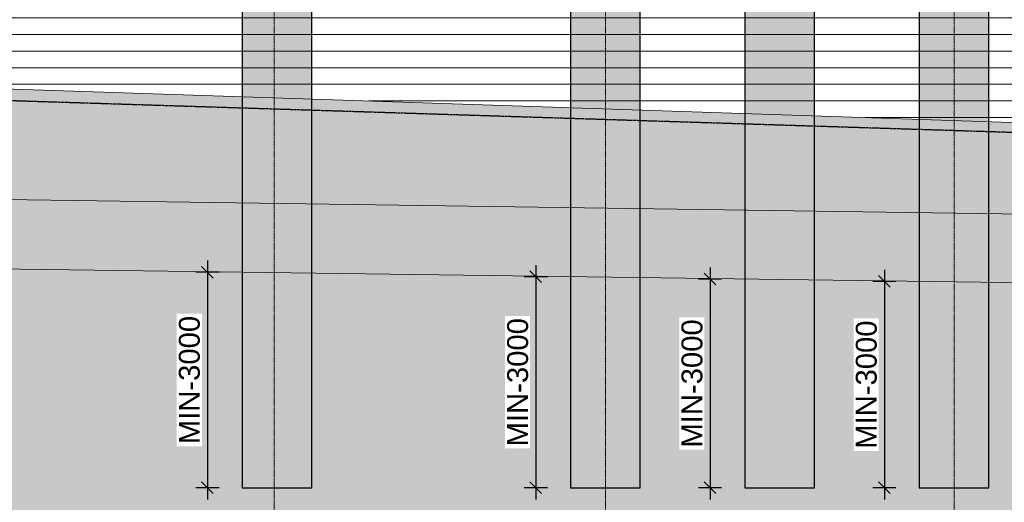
# Model space of a CAD drawing. Header units: millimetres. Extents: x -244621 to 957993, y -212233 to 286163.
# Tile 28 of 47: x 513157 to 530102, y -13900 to -5596. Entities that reach past the tile are written whole.
import ezdxf

# ---------------------------------------------------------------- set-up
doc = ezdxf.new("R2010")
doc.units = ezdxf.units.MM
doc.linetypes.add('DASHED', pattern=[19.05, 12.7, -6.35])
doc.linetypes.add('Section-Section_Pit_B_B1$0$Grid Line', pattern=[22.225, 12.7, -3.175, 3.175, -3.175])
doc.layers.get('Defpoints').update_dxf_attribs({"color": 6})
for name, color, linetype, lineweight in [('S - DIM', 7, 'Continuous', 5), ('S - HATCH', 252, 'Continuous', 5), ('S - LAIN', 7, 'Continuous', 5), ('S - LINE', 7, 'Continuous', 15), ('Section-Section_Pit_B_B1$0$S-280-M_COLUMN main', 7, 'Continuous', 30), ('Section-Section_Pit_B_B1$0$Z-030-M_GRID', 7, 'Continuous', 5)]:
    doc.layers.add(name, color=color, linetype=linetype, lineweight=lineweight)
doc.layers.add('S - WATER', color=7, linetype='DASHED', lineweight=20, true_color=0x0216de)
doc.styles.get("Standard").update_dxf_attribs({"font": 'arial.ttf'})
doc.dimstyles.new('SPDS 200', dxfattribs={"dimscale": 200, "dimtxt": 1.8, "dimasz": 1, "dimexe": 1, "dimexo": 0.625, "dimtad": 1, "dimdec": 0, "dimrnd": 0.001, "dimtxsty": 'Standard', "dimblk": 'OBLIQUE', "dimcen": 2.5, "dimdle": 1, "dimadec": 0, "dimazin": 2, "dimtfac": 0.75, "dimtdec": 0, "dimtmove": 1, "dimatfit": 3, "dimldrblk": 'OBLIQUE', "dimfxl": 1, "dimfxlon": 1, "dimtolj": 1, "dimarcsym": 0})

# ---------------------------------------------------------------- blocks, each defined once
blk = doc.blocks.new('Section-Section_Pit_B_B1')
at = {"layer": 'Section-Section_Pit_B_B1$0$S-280-M_COLUMN main', "true_color": 0xd8d8d8}
for points in [[(50, -14400), (650, -14400), (650, -4600), (-550, -4600), (-550, -14400), (-35.4, -14400)], [(5700, -14400), (6300, -14400), (6300, -4600), (5100, -4600), (5100, -14400), (5614.6, -14400)], [(8700, -14400), (9300, -14400), (9300, -4600), (8100, -4600), (8100, -14400), (8614.6, -14400)], [(11195.2, -14400), (12300, -14400), (12300, -4600), (11100, -4600), (11100, -14400), (11154.2, -14400)]]:
    blk.add_hatch(color=254, dxfattribs=at).paths.add_polyline_path(points)
at = {"layer": 'Section-Section_Pit_B_B1$0$S-280-M_COLUMN main'}
for p, q in [((-550, -4600), (-550, -14400)), ((650, -14400), (650, -4600)), ((5100, -4600), (5100, -14400)), ((6300, -14400), (6300, -4600)), ((8100, -4600), (8100, -14400)), ((9300, -14400), (9300, -4600)), ((11100, -4600), (11100, -14400)), ((12300, -14400), (12300, -4600)), ((-550, -14400), (650, -14400)), ((5100, -14400), (6300, -14400)), ((8100, -14400), (9300, -14400)), ((11100, -14400), (12300, -14400))]:
    blk.add_line(p, q, dxfattribs=at)
at = {"layer": 'Section-Section_Pit_B_B1$0$Z-030-M_GRID', "linetype": 'Section-Section_Pit_B_B1$0$Grid Line'}
for p, q in [((0, -40000), (0, 32800)), ((5700, -40000), (5700, 32800)), ((11700, -40000), (11700, 32800))]:
    blk.add_line(p, q, dxfattribs=at)
blk = doc.blocks.new('_Oblique')
at = {"color": 0, "linetype": 'ByBlock', "lineweight": -2}
blk.add_line((-0.5, -0.5), (0.5, 0.5), dxfattribs=at)
blk = doc.blocks.new('*D223')
at = {"layer": 'Defpoints', "color": 0, "transparency": 16777216}
for p in [(516988, -9942), (516388, -13650), (516988, -13650)]:
    blk.add_point(p, dxfattribs=at)
at = {"layer": 'S - DIM', "color": 0, "lineweight": -2, "transparency": 16777216}
for p, q in [((516388, -9742), (516388, -13850)), ((516588, -9942), (516188, -9942)), ((516588, -13650), (516188, -13650))]:
    blk.add_line(p, q, dxfattribs=at)
at = {"layer": 'S - DIM', "color": 0, "lineweight": -2, "transparency": 16777216, "xscale": 200, "yscale": 200, "zscale": 200}
for p, rotation in [((516388, -9942), 90), ((516388, -13650), 270)]:
    blk.add_blockref('_Oblique', p, dxfattribs=dict(at, rotation=rotation))
at = {"layer": 'S - DIM', "color": 0, "transparency": 16777216, "insert": (516079, -11796), "char_height": 360, "attachment_point": 5, "rotation": 90, "bg_fill": 3, "box_fill_scale": 1.1, "bg_fill_color": 256, "bg_fill_true_color": 13158600, "bg_fill_transparency": 0}
blk.add_mtext('\\A1;MIN-3000', dxfattribs=at)
blk = doc.blocks.new('*D224')
at = {"layer": 'Defpoints', "color": 0, "transparency": 16777216}
for p in [(522637, -10018), (522038, -13650), (522638, -13650)]:
    blk.add_point(p, dxfattribs=at)
at = {"layer": 'S - DIM', "color": 0, "lineweight": -2, "transparency": 16777216}
for p, q in [((522038, -9818), (522038, -13850)), ((522238, -10018), (521838, -10018)), ((522238, -13650), (521838, -13650))]:
    blk.add_line(p, q, dxfattribs=at)
at = {"layer": 'S - DIM', "color": 0, "lineweight": -2, "transparency": 16777216, "xscale": 200, "yscale": 200, "zscale": 200}
for p, rotation in [((522038, -10018), 90), ((522038, -13650), 270)]:
    blk.add_blockref('_Oblique', p, dxfattribs=dict(at, rotation=rotation))
at = {"layer": 'S - DIM', "color": 0, "transparency": 16777216, "insert": (521729, -11834), "char_height": 360, "attachment_point": 5, "rotation": 90, "bg_fill": 3, "box_fill_scale": 1.1, "bg_fill_color": 256, "bg_fill_true_color": 13158600, "bg_fill_transparency": 0}
blk.add_mtext('\\A1;MIN-3000', dxfattribs=at)
blk = doc.blocks.new('*D225')
at = {"layer": 'Defpoints', "color": 0, "transparency": 16777216}
for p in [(525636, -10059), (525038, -13650), (525638, -13650)]:
    blk.add_point(p, dxfattribs=at)
at = {"layer": 'S - DIM', "color": 0, "lineweight": -2, "transparency": 16777216}
for p, q in [((525038, -9859), (525038, -13850)), ((525238, -10059), (524838, -10059)), ((525238, -13650), (524838, -13650))]:
    blk.add_line(p, q, dxfattribs=at)
at = {"layer": 'S - DIM', "color": 0, "lineweight": -2, "transparency": 16777216, "xscale": 200, "yscale": 200, "zscale": 200}
for p, rotation in [((525038, -10059), 90), ((525038, -13650), 270)]:
    blk.add_blockref('_Oblique', p, dxfattribs=dict(at, rotation=rotation))
at = {"layer": 'S - DIM', "color": 0, "transparency": 16777216, "insert": (524729, -11855), "char_height": 360, "attachment_point": 5, "rotation": 90, "bg_fill": 3, "box_fill_scale": 1.1, "bg_fill_color": 256, "bg_fill_true_color": 13158600, "bg_fill_transparency": 0}
blk.add_mtext('\\A1;MIN-3000', dxfattribs=at)
blk = doc.blocks.new('*D226')
at = {"layer": 'Defpoints', "color": 0, "transparency": 16777216}
for p in [(528638, -10100), (528038, -13650), (528638, -13650)]:
    blk.add_point(p, dxfattribs=at)
at = {"layer": 'S - DIM', "color": 0, "lineweight": -2, "transparency": 16777216}
for p, q in [((528038, -9900), (528038, -13850)), ((528238, -10100), (527838, -10100)), ((528238, -13650), (527838, -13650))]:
    blk.add_line(p, q, dxfattribs=at)
at = {"layer": 'S - DIM', "color": 0, "lineweight": -2, "transparency": 16777216, "xscale": 200, "yscale": 200, "zscale": 200}
for p, rotation in [((528038, -10100), 90), ((528038, -13650), 270)]:
    blk.add_blockref('_Oblique', p, dxfattribs=dict(at, rotation=rotation))
at = {"layer": 'S - DIM', "color": 0, "transparency": 16777216, "insert": (527729, -11875), "char_height": 360, "attachment_point": 5, "rotation": 90, "bg_fill": 3, "box_fill_scale": 1.1, "bg_fill_color": 256, "bg_fill_true_color": 13158600, "bg_fill_transparency": 0}
blk.add_mtext('\\A1;MIN-3000', dxfattribs=at)

msp = doc.modelspace()

# ---------------------------------------------------------------- hatches: boundary and pattern name
at = {"layer": 'S - HATCH', "transparency": 33554516}
h = msp.add_hatch(dxfattribs=at)
h.set_pattern_fill('ANSI31', color=256, scale=90, angle=135)
h.set_pattern_definition([(180, (-80510.65, 150), (-3e-14, -285.75), [])])
h.paths.add_polyline_path([(516137.9, -3950), (514918.8, -1838.5), (503926.4, -3158.5), (494506.9, -3724.3), (494506.9, -6169.1), (536061.7, -7558.6), (536061.7, -3950)])
at = {"layer": 'S - HATCH'}
h = msp.add_hatch(dxfattribs=at)
h.set_pattern_fill('ANSI33', color=256, scale=60)
h.set_pattern_definition([(45, (-80510.65, 150), (-269.40768, 269.40768), []), (45, (-80241.24, 150), (-269.40768, 269.40768), [190.5, -95.25])])
h.paths.add_polyline_path([(536061.7, -7558.6), (494506.9, -6169.1), (494506.9, -8426.3), (536061.7, -9019.4)])
h = msp.add_hatch(dxfattribs=at)
h.set_pattern_fill('GRAVEL', color=256, scale=53.552945, angle=180, style=0)
h.set_pattern_definition([(48.012787, (-81490.02, -1210.24), (10881.958416, 12242.203217), [183.002, -18117.2203]), (4.969741, (-81367.6, -1074.22), (-16322.937617, -1360.2448794), [314.037, -31089.6528]), (312.510447, (-81054.75, -1047.015), (-13602.448025, 14962.692816), [221.4315, -21921.7496]), (87.273689, (-80524.25, -706.954), (-1360.244805, -27204.8960386), [285.9751, -28311.534]), (112.833654, (-80510.65, -421.3), (6801.22401, -16322.937623), [280.4213, -27761.7437]), (177.273689, (-80619.47, -162.856), (27204.8960386, -1360.244805), [285.9751, -28311.534]), (217.6942405, (-80905.12, -149.254), (17683.1824244, 13602.4480204), [378.1875, -37440.5322]), (252.255328, (-81204.373, -380.495), (-9521.713616, -29925.385642), [357.048, -35347.7587]), (301.429566, (-81313.19, -720.557), (10881.958417, -17683.182424), [286.9436, -28407.452]), (355.236358, (-81163.57, -965.4), (-14962.692821, 1360.244804), [327.5905, -16051.926]), (42.397438, (-80837.107, -992.606), (16322.9376227, 14962.692822), [423.6455, -41940.938]), (318.814075, (-81870.89, -693.35), (9521.713613, -8161.468812), [144.5954, -14315.0052]), (351.469234, (-81762.07, -788.57), (-17683.182426, 2720.489601), [275.0918, -27234.1568]), (45, (-81490, -829.4), (4e-13, 1360.2448), [192.3672, -1731.3095]), (23.19859, (-81394.8, -992.6), (-6801.22401, -2720.489603), [103.5935, -10255.7223]), (111.80141, (-81299.6, -951.8), (1360.2448, -4080.73441), [146.5024, -7178.64]), (210.963757, (-81354, -815.77), (-4080.73441, -2720.4896), [237.9463, -7693.5757]), (341.56505, (-81558.04, -938.2), (-2720.4896, 1360.2448), [172.0587, -4129.413]), (196.38954, (-80510.65, -951.8), (-13602.448019, -4080.734406), [241.0354, -23862.564]), (250.346176, (-80741.89, -1019.81), (5440.979208, 14962.692821), [202.2154, -20019.2774]), (113.19859, (-81558.04, -1210.24), (2720.489603, -6801.22401), [207.1857, -10152.13]), (163.61046, (-81639.65, -1019.81), (13602.44802, -4080.734405), [241.0354, -23862.564]), (159.443955, (-80510.65, -108.45), (6801.22401, -2720.489604), [232.4386, -11389.498]), (114.77514, (-80728.29, -26.83), (6801.224018, -14962.692818), [194.757, -19280.9845]), (246.80141, (-81571.64, 150), (-2720.489603, -6801.22401), [207.1857, -10152.13]), (197.354025, (-81653.25, -40.434), (17683.182425, 5440.979209), [228.0192, -22573.8387]), (249.443955, (-80905.12, 150), (2720.489604, 6801.22401), [116.2193, -11505.7174]), (281.30993, (-81490.02, 150), (1360.2448, -5440.97921), [69.359, -6866.556]), (345.963757, (-81476.42, 82), (-4080.7344, 1360.2448), [280.4213, -5328.0117]), (6.009006, (-81204.37, 13.976), (-13602.448019, -1360.244803), [259.8748, -25727.5657]), (123.69007, (-81354, -693.35), (1360.2448, -2720.4896), [196.1772, -4708.2552]), (173.157227, (-81462.82, -530.12), (-23124.161633, 2720.4896027), [342.5015, -33907.5875]), (240.945396, (-81802.88, -489.32), (5440.979208, 9521.713613), [140.0454, -13864.532]), (270, (-81870.9, -611.7), (1360.2448, -1360.2448), [81.6147, -1278.63]), (300.256437, (-81177.17, -26.83), (-5440.979207, 9521.713614), [188.9706, -18708.154]), (228.012788, (-81081.95, -190.06), (-10881.958416, -12242.203217), [366.0038, -17934.2184]), (180, (-81326.8, -462.1), (-1360.2448, -1360.2448), [353.6636, -1006.5812]), (145.304846, (-81680.46, -462.11), (-13602.448025, 9521.713606), [215.0737, -21292.285]), (74.054604, (-81857.29, -339.69), (1360.2448, 5440.97921), [198.0544, -9704.6773]), (27.645975, (-81802.88, -149.254), (25844.651238, 13602.4480176), [322.4664, -31924.2303]), (355.426079, (-81517.23, 0.373), (17683.182425, -1360.244802), [341.148, -33773.618])])
h.paths.add_polyline_path([(536061.7, -9019.4), (494506.9, -8426.3), (494506.9, -9636.8), (536060.9, -10200.6)])
h = msp.add_hatch(dxfattribs=at)
h.set_pattern_fill('AR-HBONE', color=256, scale=4)
h.set_pattern_definition([(45, (157728, 150), (0, 574.7364), [1219.2, -406.4]), (135, (158015.4, 437.37), (6e-14, 574.7364), [1219.2, -406.4])])
h.paths.add_polyline_path([(576139.6, -10949.2), (564632.7, -10609.9), (546700, -10201.1), (494506.9, -9636.8), (494506.9, -20850), (576139.6, -20850)])

# ---------------------------------------------------------------- linework, layer by layer
at = {"layer": 'S - LAIN'}
for points in [[(536061.7, -7558.6), (494506.9, -6169.1)], [(494506.9, -8426.3), (536061.7, -9019.4)], [(536060.9, -10200.6), (494506.9, -9636.8)]]:
    msp.add_lwpolyline(points, dxfattribs=at)
at = {"layer": 'S - WATER', "lineweight": 30}
msp.add_lwpolyline([(494447.4, -6398.4), (536178.5, -7719.4)], dxfattribs=at)

# ---------------------------------------------------------------- block references
at = {"layer": 'S - LINE'}
msp.add_blockref('Section-Section_Pit_B_B1', (517537.9, 750), dxfattribs=at)

# ---------------------------------------------------------------- next in the draw order: dimensions: what is measured, and where the dimension line sits
at = {"layer": 'S - DIM'}
for base, p1, p2, picture, middle in [((516387.9, -13650), (516987.9, -9941.8), (516987.9, -13650), '*D223', (516078.9, -11795.9)), ((522037.9, -13650), (522636.8, -10018.5), (522637.9, -13650), '*D224', (521728.9, -11834.2)), ((525037.9, -13650), (525636.3, -10059.2), (525637.9, -13650), '*D225', (524728.9, -11854.6)), ((528037.9, -13650), (528637.9, -10099.9), (528637.9, -13650), '*D226', (527728.9, -11875))]:
    dim = msp.add_linear_dim(base=base, p1=p1, p2=p2, angle=270, text='MIN-3000', dimstyle='SPDS 200', override={"dimtfill": 1}, dxfattribs=at)
    dim.commit()
    dim.dimension.update_dxf_attribs({"geometry": picture, "text_midpoint": middle})

doc.saveas('drawing.dxf')
